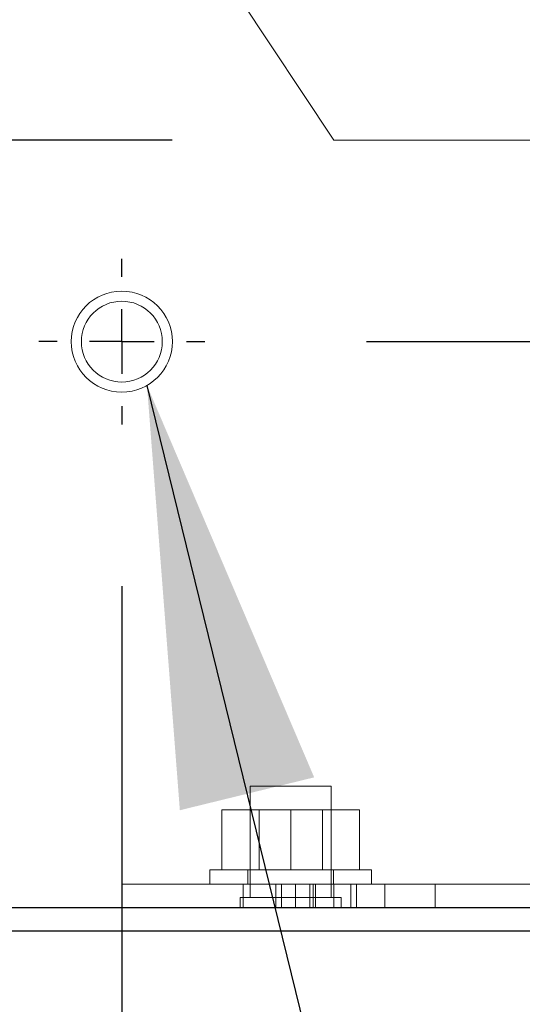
# Model space of a CAD drawing. Header units: inches. Extents: x 0.2 to 10.8, y 0.2 to 8.2.
# Tile 22 of 84: x 1.73 to 1.886, y 2.966 to 3.271. Entities that reach past the tile are written whole.
import ezdxf

# ---------------------------------------------------------------- set-up
doc = ezdxf.new("R2010")
doc.units = ezdxf.units.IN
doc.header["$MEASUREMENT"] = 0
doc.linetypes.add('CENTERX2', pattern=[0.8, 0.5, -0.1, 0.1, -0.1])
doc.linetypes.add('HIDDEN', pattern=[0.075, 0.05, -0.025])
doc.layers.add('CENTER', color=40, linetype='CENTERX2')
doc.layers.add('DIMENSIONS', color=140, linetype='Continuous')
doc.styles.add('SLDTEXTSTYLE0', font='TXT', dxfattribs={"width": 0.7})
doc.dimstyles.new('SLDDIMSTYLE0', dxfattribs={"dimtxt": 0.084961, "dimasz": 0.13, "dimexe": 0, "dimexo": 0.0625, "dimgap": 0.02124, "dimtad": 0, "dimtih": 1, "dimtoh": 1, "dimlfac": 10, "dimrnd": 1e-09, "dimzin": 12, "dimdsep": 46, "dimtxsty": 'SLDTEXTSTYLE0', "dimsah": 1, "dimcen": 0.09, "dimadec": 0, "dimazin": 3, "dimtfac": 1, "dimtofl": 0, "dimtmove": 0, "dimatfit": 3, "dimfxl": 0, "dimfrac": 2, "dimtolj": 1, "dimtzin": 12, "dimarcsym": 0})
doc.dimstyles.new('SLDDIMSTYLE1', dxfattribs={"dimtxt": 0.084961, "dimasz": 0.13, "dimexe": 0, "dimexo": 0.0625, "dimgap": 0.02124, "dimtad": 0, "dimtih": 1, "dimtoh": 1, "dimlfac": 10, "dimrnd": 1e-09, "dimzin": 12, "dimdsep": 46, "dimtxsty": 'SLDTEXTSTYLE0', "dimsah": 1, "dimcen": 0.09, "dimadec": 0, "dimazin": 3, "dimtfac": 1, "dimtmove": 0, "dimatfit": 0, "dimfxl": 0, "dimfrac": 2, "dimtolj": 1, "dimtzin": 12, "dimarcsym": 0})
doc.dimstyles.new('SLDDIMSTYLE3', dxfattribs={"dimtxt": 0.18, "dimasz": 0.13, "dimexe": 0, "dimexo": 0.0625, "dimgap": 0, "dimtad": 0, "dimtih": 1, "dimtoh": 1, "dimdec": 0, "dimrnd": 1e-09, "dimzin": 0, "dimdsep": 46, "dimtxsty": 'Standard', "dimsah": 1, "dimcen": 0.09, "dimadec": 0, "dimazin": 0, "dimtfac": 0.13, "dimtdec": 0, "dimtofl": 0, "dimtmove": 0, "dimatfit": 3, "dimfxl": 0, "dimfrac": 2, "dimtolj": 1, "dimtzin": 0, "dimarcsym": 0})

# ---------------------------------------------------------------- blocks, each defined once
blk = doc.blocks.new('_D_8')
at = {"layer": 'DIMENSIONS'}
for p, q in [((0.87737, 3.23347), (0.87737, 3.48347)), ((1.77737, 3.23347), (0.75237, 3.23347)), ((1.10122, 2.98897), (0.75237, 2.98897)), ((0.87737, 2.79841), (0.87737, 2.98897)), ((0.34259, 2.79841), (0.31406, 2.79841)), ((0.31406, 2.79841), (0.31406, 2.66337)), ((0.59506, 2.79841), (0.62359, 2.79841)), ((0.62359, 2.79841), (0.62359, 2.66337)), ((0.74822, 2.79841), (0.87737, 2.79841)), ((0.31406, 2.66337), (0.34259, 2.66337)), ((0.62359, 2.66337), (0.59506, 2.66337))]:
    blk.add_line(p, q, dxfattribs=at)
for points in [[(0.87737, 3.23347), (0.89737, 3.36347), (0.85737, 3.36347)], [(0.87737, 2.98897), (0.85737, 2.85897), (0.89737, 2.85897)]]:
    blk.add_solid(points, dxfattribs=at)
at = {"layer": 'DIMENSIONS', "char_height": 0.083333, "attachment_point": 1, "style": 'SLDTEXTSTYLE0'}
for s, insert in [('2.45', (0.34259, 2.92485)), ('62.1', (0.34259, 2.7708))]:
    blk.add_mtext(s, dxfattribs=dict(at, insert=insert))
blk = doc.blocks.new('_D_9')
at = {"layer": 'DIMENSIONS'}
for p, q in [((1.77737, 3.89567), (0.75237, 3.89567)), ((0.87737, 3.89567), (0.87737, 3.71584)), ((0.71579, 3.56179), (0.68726, 3.56179)), ((0.68726, 3.56179), (0.68726, 3.42676)), ((1.03894, 3.56179), (1.06747, 3.56179)), ((1.06747, 3.56179), (1.06747, 3.42676)), ((0.68726, 3.42676), (0.71579, 3.42676)), ((1.06747, 3.42676), (1.03894, 3.42676)), ((0.87737, 3.23347), (0.87737, 3.40774)), ((1.77737, 3.23347), (0.75237, 3.23347))]:
    blk.add_line(p, q, dxfattribs=at)
for points in [[(0.87737, 3.89567), (0.85737, 3.76567), (0.89737, 3.76567)], [(0.87737, 3.23347), (0.89737, 3.36347), (0.85737, 3.36347)]]:
    blk.add_solid(points, dxfattribs=at)
at = {"layer": 'DIMENSIONS', "char_height": 0.083333, "attachment_point": 1, "style": 'SLDTEXTSTYLE0'}
for s, insert in [('6.62', (0.75113, 3.68823)), ('168.2', (0.71579, 3.53418))]:
    blk.add_mtext(s, dxfattribs=dict(at, insert=insert))
blk = doc.blocks.new('_D_11')
at = {"layer": 'DIMENSIONS'}
for p, q in [((1.76182, 3.09555), (1.76182, 2.67341)), ((1.94402, 2.94617), (1.94402, 2.67341)), ((2.45414, 2.87788), (2.42561, 2.87788)), ((2.42561, 2.87788), (2.42561, 2.74285)), ((2.70661, 2.87788), (2.73514, 2.87788)), ((2.73514, 2.87788), (2.73514, 2.74285)), ((1.76182, 2.79841), (1.51182, 2.79841)), ((1.94402, 2.79841), (2.37806, 2.79841)), ((2.42561, 2.74285), (2.45414, 2.74285)), ((2.73514, 2.74285), (2.70661, 2.74285))]:
    blk.add_line(p, q, dxfattribs=at)
for points in [[(1.76182, 2.79841), (1.63182, 2.81841), (1.63182, 2.77841)], [(1.94402, 2.79841), (2.07402, 2.77841), (2.07402, 2.81841)]]:
    blk.add_solid(points, dxfattribs=at)
at = {"layer": 'DIMENSIONS', "char_height": 0.083333, "attachment_point": 1, "style": 'SLDTEXTSTYLE0'}
for s, insert in [('1.82', (2.45414, 3.00432)), ('46.3', (2.45414, 2.85027)), ('TYP.', (2.45823, 2.69622))]:
    blk.add_mtext(s, dxfattribs=dict(at, insert=insert))
blk = doc.blocks.new('_D_12')
at = {"layer": 'DIMENSIONS'}
for p, q in [((2.41761, 3.49849), (2.38908, 3.49849)), ((2.38908, 3.49849), (2.38908, 3.36346)), ((2.67008, 3.49849), (2.69861, 3.49849)), ((2.69861, 3.49849), (2.69861, 3.36346)), ((2.3035, 3.41902), (2.1736, 3.41902)), ((2.1736, 3.41902), (2.1736, 3.17117)), ((2.38908, 3.36346), (2.41761, 3.36346)), ((2.69861, 3.36346), (2.67008, 3.36346)), ((1.83745, 3.17117), (2.2986, 3.17117)), ((1.96288, 2.98897), (2.2986, 2.98897)), ((2.1736, 2.98897), (2.1736, 2.73897))]:
    blk.add_line(p, q, dxfattribs=at)
for points in [[(2.1736, 3.17117), (2.1936, 3.30117), (2.1536, 3.30117)], [(2.1736, 2.98897), (2.1536, 2.85897), (2.1936, 2.85897)]]:
    blk.add_solid(points, dxfattribs=at)
at = {"layer": 'DIMENSIONS', "char_height": 0.083333, "attachment_point": 1, "style": 'SLDTEXTSTYLE0'}
for s, insert in [('1.82', (2.41761, 3.62493)), ('46.3', (2.41761, 3.47088)), ('TYP.', (2.4217, 3.31683))]:
    blk.add_mtext(s, dxfattribs=dict(at, insert=insert))
blk = doc.blocks.new('SW_CENTERMARKSYMBOL_0')
at = {"layer": 'CENTER', "color": 0}
for p, q in [((0, 0.02), (0, 0.025625)), ((0, 0), (0, 0.01)), ((-0.02, 0), (-0.025625, 0)), ((0, 0), (-0.01, 0)), ((0, 0), (0, -0.01)), ((0, 0), (0.01, 0)), ((0.02, 0), (0.025625, 0)), ((0, -0.02), (0, -0.025625))]:
    blk.add_line(p, q, dxfattribs=at)

msp = doc.modelspace()

# ---------------------------------------------------------------- linework, layer by layer
at = {"color": 7, "linetype": 'HIDDEN', "lineweight": 18}
for p, q in [((1.827371, 3.233471), (1.761821, 3.332158)), ((1.827371, 3.233471), (1.892921, 3.233471)), ((1.814021, 3.033671), (1.801521, 3.033671)), ((1.801521, 3.033671), (1.801521, 2.999296)), ((1.826521, 3.033671), (1.814021, 3.033671)), ((1.826521, 2.999296), (1.826521, 3.033671)), ((1.792721, 3.007871), (1.792721, 3.026371)), ((1.814021, 3.026371), (1.792721, 3.026371)), ((1.804226, 3.026371), (1.804226, 3.007871)), ((1.814021, 3.007871), (1.814021, 3.026371)), ((1.835321, 3.026371), (1.814021, 3.026371)), ((1.823816, 3.007871), (1.823816, 3.026371)), ((1.835321, 3.007871), (1.835321, 3.026371)), ((1.789021, 3.007871), (1.839021, 3.007871)), ((1.789021, 3.007871), (1.789021, 3.003371)), ((1.800771, 3.007871), (1.800771, 3.003371)), ((1.827271, 3.003371), (1.827271, 3.007871)), ((1.839021, 3.003371), (1.839021, 3.007871)), ((1.761821, 2.996171), (1.761821, 3.003371)), ((1.761821, 3.003371), (1.799321, 3.003371)), ((1.799321, 3.003371), (1.799321, 2.996171)), ((1.892921, 3.003371), (1.799321, 3.003371)), ((1.799321, 2.996171), (1.799321, 3.003371)), ((1.809404, 2.996171), (1.809404, 3.003371)), ((1.809413, 2.996171), (1.809413, 3.003371)), ((1.811219, 2.996171), (1.811219, 3.003371)), ((1.815505, 2.996171), (1.815505, 3.003371)), ((1.819925, 2.996171), (1.819925, 3.003371)), ((1.820929, 2.996171), (1.820929, 3.003371)), ((1.821644, 2.996171), (1.821644, 3.003371)), ((1.827358, 2.996171), (1.827358, 3.003371)), ((1.827358, 2.996171), (1.827358, 3.003371)), ((1.832647, 2.996171), (1.832647, 3.003371)), ((1.834404, 2.996171), (1.834404, 3.003371)), ((1.843071, 2.996171), (1.843071, 3.003371)), ((1.843071, 2.996171), (1.843071, 3.003371)), ((1.843071, 2.996171), (1.843071, 3.003371)), ((1.843071, 2.996171), (1.843071, 3.003371)), ((1.858696, 2.996171), (1.858696, 3.003371)), ((1.814021, 2.999296), (1.798396, 2.999296)), ((1.798396, 2.999296), (1.798396, 2.996171)), ((1.829646, 2.999296), (1.814021, 2.999296)), ((1.829646, 2.996171), (1.829646, 2.999296))]:
    msp.add_line(p, q, dxfattribs=at)
at = {"color": 7, "linetype": 'Continuous', "lineweight": 25}
for p, q in [((1.154821, 2.996171), (1.91033, 2.996171)), ((1.151221, 2.988971), (1.910334, 2.988971))]:
    msp.add_line(p, q, dxfattribs=at)
at = {"color": 7, "linetype": 'HIDDEN', "lineweight": 18}
for radius in [0.015625, 0.0125]:
    msp.add_circle((1.761821, 3.171171), radius, dxfattribs=at)

# ---------------------------------------------------------------- block references
at = {"layer": 'CENTER'}
msp.add_blockref('SW_CENTERMARKSYMBOL_0', (1.761821, 3.171171), dxfattribs=at)

# ---------------------------------------------------------------- dimensions: what is measured, and where the dimension line sits
at = {"layer": 'DIMENSIONS'}
for base, p1, p2, dimstyle, picture, middle in [((0.877368, 3.895671), (1.827371, 3.233471), (1.827371, 3.895671), 'SLDDIMSTYLE0', '_D_9', (0.877368, 3.561793)), ((0.8773682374, 2.9889706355), (1.8273707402, 3.2334706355), (1.1512207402, 2.9889706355), 'SLDDIMSTYLE1', '_D_8', (0.8773682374, 2.7984058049))]:
    dim = msp.add_linear_dim(base=base, p1=p1, p2=p2, angle=90, dimstyle=dimstyle, dxfattribs=at)
    dim.commit()
    dim.dimension.update_dxf_attribs({"geometry": picture, "text_midpoint": middle, "dimtype": 160})
for base, p1, p2, angle, picture, middle in [((2.1736, 2.988971), (1.787446, 3.171171), (1.912876, 2.988971), 90, '_D_12', (2.1736, 3.419016)), ((1.944021, 2.798406), (1.761821, 3.145546), (1.944021, 2.996171), 0, '_D_11', (2.580372, 2.798406))]:
    dim = msp.add_linear_dim(base=base, p1=p1, p2=p2, angle=angle, text='<>\\PTYP.', dimstyle='SLDDIMSTYLE1', dxfattribs=at)
    dim.commit()
    dim.dimension.update_dxf_attribs({"geometry": picture, "text_midpoint": middle, "dimtype": 160})

# ---------------------------------------------------------------- leaders
msp.add_leader([(1.769598, 3.157619), (1.941905, 2.454014), (1.866134, 2.454014)], dimstyle='SLDDIMSTYLE3', dxfattribs=at)

doc.saveas('drawing.dxf')
